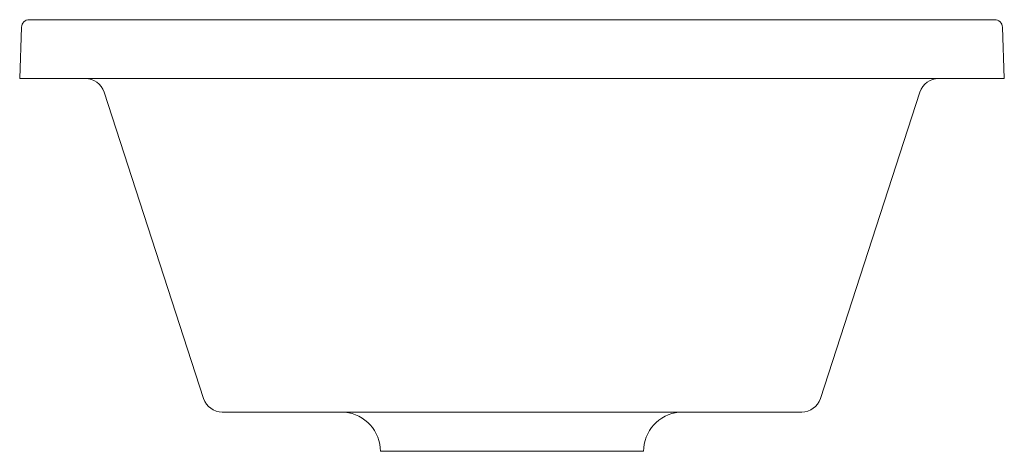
# Model space of a CAD drawing. Header units: millimetres. Extents: x 447.728 to 447.979, y 419.275 to 419.385.
import ezdxf

# ---------------------------------------------------------------- set-up
doc = ezdxf.new("R2010")
doc.units = ezdxf.units.MM
doc.layers.add('SANINDUSA', color=3, linetype='Continuous')

msp = doc.modelspace()

# ---------------------------------------------------------------- linework, layer by layer
at = {"layer": 'SANINDUSA', "linetype": 'Continuous', "lineweight": 15}
for p, q in [((447.7279, 419.36967), (447.72835, 419.38274)), ((447.73035, 419.38467), (447.97649, 419.38467)), ((447.97849, 419.38274), (447.97895, 419.36967)), ((447.7279, 419.36967), (447.7299, 419.36967)), ((447.7299, 419.36967), (447.97695, 419.36967)), ((447.97695, 419.36967), (447.97895, 419.36967)), ((447.77479, 419.28812), (447.74942, 419.36621)), ((447.95743, 419.36621), (447.93205, 419.28812)), ((447.9273, 419.28467), (447.77955, 419.28467)), ((447.81985, 419.27554), (447.81992, 419.27467)), ((447.88692, 419.27467), (447.81992, 419.27467)), ((447.88692, 419.27467), (447.887, 419.27554))]:
    msp.add_line(p, q, dxfattribs=at)
for centre, radius, start, end in [((447.73035, 419.38267), 0.002, 90, 178), ((447.97649, 419.38267), 0.002, 2, 90), ((447.74466, 419.36467), 0.005, 18, 90), ((447.96218, 419.36467), 0.005, 90, 162), ((447.77955, 419.28967), 0.005, 198, 270), ((447.9273, 419.28967), 0.005, 270, 342), ((447.80988, 419.27467), 0.01, 5, 90), ((447.89696, 419.27467), 0.01, 90, 175)]:
    msp.add_arc(centre, radius, start, end, dxfattribs=at)

doc.saveas('drawing.dxf')
